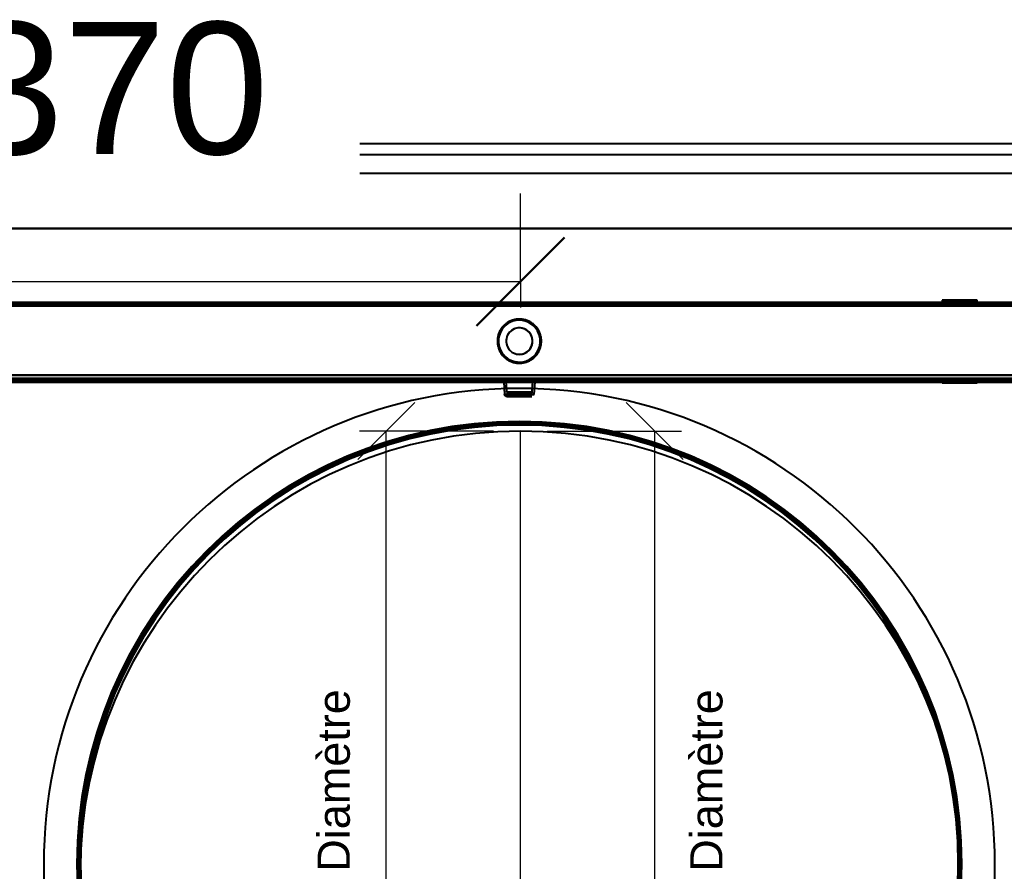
# Model space of a CAD drawing. Header units: millimetres. Extents: x -1392 to 1388, y -239 to 1267.
# Tile 82 of 91: x -227 to 220, y 880 to 1267. Entities that reach past the tile are written whole.
import ezdxf

# ---------------------------------------------------------------- set-up
doc = ezdxf.new("R2010")
doc.units = ezdxf.units.MM
for name, color, linetype, lineweight in [('A-ANNO-DIMS', 211, 'Continuous', 30), ('A-ANNO-DIMS-20', 211, 'Continuous', 30), ('A-GENM', 13, 'Continuous', 40), ('G-IMPT', 8, 'Continuous', 40)]:
    doc.layers.add(name, color=color, linetype=linetype, lineweight=lineweight)
doc.styles.add('Arial_1', font='arial.ttf', dxfattribs={"height": 60})
doc.styles.add('Arial_2', font='arial.ttf', dxfattribs={"height": 14.6304})
doc.dimstyles.new('Linéaire', dxfattribs={"dimscale": 304.8, "dimtxt": 61.215564, "dimasz": 0.131234, "dimexe": 0.131234, "dimexo": 0.131234, "dimgap": 0.131234, "dimtad": 1, "dimdec": 0, "dimzin": 0, "dimdsep": 46, "dimtxsty": 'Arial_1', "dimblk1": 'OBLIQUE', "dimblk2": 'OBLIQUE', "dimsah": 1, "dimcen": 0.09, "dimazin": 0, "dimtfac": 1, "dimtdec": 4, "dimtix": 1, "dimtmove": 0, "dimatfit": 3, "dimfxl": 1, "dimtvp": 1, "dimtfill": 1, "dimtolj": 1, "dimtzin": 0, "dimarcsym": 2})

# ---------------------------------------------------------------- blocks, each defined once
blk = doc.blocks.new('Nexa Toit - 2000-762010-Droite')
at = {"layer": 'A-GENM'}
for p, q in [((601.5, 1210.5), (-601.5, 1210.5)), ((601.5, 1210.5), (-601.5, 1210.5)), ((601.5, 1205.5), (-601.5, 1205.5)), ((601.5, 1205.5), (-601.5, 1205.5)), ((601.5, 1197), (-601.5, 1197)), ((601.5, 1197), (-601.5, 1197)), ((-601.5, 1172), (601.5, 1172)), ((601.5, 1172), (-601.5, 1172)), ((601.5, 1172), (-601.5, 1172)), ((-601.5, 1172), (601.5, 1172)), ((601.5, 1138), (-601.5, 1138)), ((-601.5, 1138), (601.5, 1138))]:
    blk.add_line(p, q, dxfattribs=at)
blk = doc.blocks.new('Souche connecteur circulaire R23 - Souche connecteur circulaire R23-762141-Droite')
at = {"layer": 'A-GENM'}
for start in [360, 0]:
    blk.add_arc((0, 880), 200, start, 180, dxfattribs=at)
blk = doc.blocks.new('Souche connecteur circulaire R23 - Souche connecteur circulaire R23-762143-Droite')
at = {"layer": 'A-GENM'}
for start in [0, 360]:
    blk.add_arc((0, 880), 200, start, 180, dxfattribs=at)
blk = doc.blocks.new('NEXA 2000 CALQUES_dwg-762145-Droite')
at = {"layer": 'G-IMPT'}
for p, q in [((436.4, 1138.37), (-437.4, 1138.37)), ((191.55, 1139.47), (191.55, 1138.37)), ((191.55, 1139.47), (191.55, 1138.37)), ((206.84, 1139.47), (191.55, 1139.47)), ((206.84, 1139.47), (191.55, 1139.47)), ((191.55, 1139.47), (206.84, 1139.47)), ((191.55, 1139.47), (206.84, 1139.47)), ((206.84, 1138.37), (191.55, 1138.37)), ((206.84, 1138.37), (191.55, 1138.37)), ((191.55, 1138.37), (206.84, 1138.37)), ((191.55, 1138.37), (206.84, 1138.37)), ((207.45, 1139.47), (192.16, 1139.47)), ((207.45, 1139.47), (192.16, 1139.47)), ((192.16, 1139.47), (207.45, 1139.47)), ((192.16, 1139.47), (207.45, 1139.47)), ((207.45, 1138.37), (192.16, 1138.37)), ((207.45, 1138.37), (192.16, 1138.37)), ((192.16, 1138.37), (207.45, 1138.37)), ((192.16, 1138.37), (207.45, 1138.37)), ((193.5, 1138.37), (193.5, 1137.87)), ((193.5, 1138.37), (193.5, 1137.87)), ((205.5, 1138.37), (193.5, 1138.37)), ((205.5, 1138.37), (193.5, 1138.37)), ((205.5, 1138.37), (193.5, 1138.37)), ((205.5, 1138.37), (193.5, 1138.37)), ((193.5, 1137.87), (199.5, 1137.87)), ((193.5, 1137.87), (205.5, 1137.87)), ((193.5, 1137.87), (199.5, 1137.87)), ((193.5, 1137.87), (205.5, 1137.87)), ((193.55, 1138.37), (193.55, 1137.87)), ((193.55, 1138.37), (193.55, 1137.87)), ((193.55, 1138.37), (205, 1138.37)), ((193.55, 1138.37), (205, 1138.37)), ((199.5, 1137.87), (193.55, 1137.87)), ((199.5, 1137.87), (193.55, 1137.87)), ((194, 1138.37), (205.45, 1138.37)), ((194, 1138.37), (205.45, 1138.37)), ((205.45, 1137.87), (194, 1137.87)), ((205.45, 1137.87), (194, 1137.87)), ((194.65, 1139.47), (194.65, 1137.87)), ((194.65, 1139.47), (194.65, 1137.87)), ((203.98, 1139.47), (194.65, 1139.47)), ((203.98, 1139.47), (194.65, 1139.47)), ((194.65, 1139.47), (203.98, 1139.47)), ((194.65, 1139.47), (203.98, 1139.47)), ((199.5, 1137.87), (194.65, 1137.87)), ((199.5, 1137.87), (194.65, 1137.87)), ((194.65, 1137.87), (199.5, 1137.87)), ((194.65, 1137.87), (199.5, 1137.87)), ((204.35, 1139.47), (195.02, 1139.47)), ((204.35, 1139.47), (195.02, 1139.47)), ((195.02, 1139.47), (204.35, 1139.47)), ((195.02, 1139.47), (204.35, 1139.47)), ((195.02, 1137.87), (204.35, 1137.87)), ((195.02, 1137.87), (204.35, 1137.87)), ((199.5, 1137.87), (205.5, 1137.87)), ((205, 1137.87), (199.5, 1137.87)), ((199.5, 1137.87), (205.5, 1137.87)), ((205, 1137.87), (199.5, 1137.87)), ((204.35, 1137.87), (199.5, 1137.87)), ((204.35, 1137.87), (199.5, 1137.87)), ((199.5, 1137.87), (203.98, 1137.87)), ((199.5, 1137.87), (203.98, 1137.87)), ((204.35, 1137.87), (204.35, 1139.47)), ((204.35, 1137.87), (204.35, 1139.47)), ((205.45, 1137.87), (205.45, 1138.37)), ((205.45, 1137.87), (205.45, 1138.37)), ((205.5, 1137.87), (205.5, 1138.37)), ((205.5, 1137.87), (205.5, 1138.37)), ((207.45, 1138.37), (207.45, 1139.47)), ((207.45, 1138.37), (207.45, 1139.47)), ((436.4, 1103.37), (-437.4, 1103.37)), ((-436.9, 1103.37), (435.9, 1103.37)), ((435.9, 1102.87), (-436.9, 1102.87)), ((-71.75, 1103.87), (-71.75, 1103.37)), ((-71.75, 1103.87), (-65.25, 1103.87)), ((-71.75, 1103.87), (-65.25, 1103.87)), ((-65.25, 1103.87), (-71.75, 1103.87)), ((-65.25, 1103.87), (-71.75, 1103.87)), ((-71.75, 1103.37), (-65.25, 1103.37)), ((-71.75, 1103.37), (-68.5, 1103.37)), ((-68.5, 1103.37), (-71.75, 1103.37)), ((-68.5, 1103.37), (-65.25, 1103.37)), ((-65.25, 1103.37), (-68.5, 1103.37)), ((-65.25, 1103.37), (-65.25, 1103.87)), ((-19.6, 1103.87), (-19.6, 1103.37)), ((-19.6, 1103.87), (-19.6, 1103.37)), ((-19.6, 1103.87), (-16.4, 1103.87)), ((-19.6, 1103.87), (-16.4, 1103.87)), ((-19.6, 1103.87), (-16.4, 1103.87)), ((-19.6, 1103.87), (-16.4, 1103.87)), ((-16.4, 1103.87), (-19.6, 1103.87)), ((-16.4, 1103.87), (-19.6, 1103.87)), ((-16.4, 1103.87), (-19.6, 1103.87)), ((-16.4, 1103.87), (-19.6, 1103.87)), ((-19.6, 1103.37), (-16.4, 1103.37)), ((-19.6, 1103.37), (-18, 1103.37)), ((-19.6, 1103.37), (-16.4, 1103.37)), ((-19.6, 1103.37), (-18, 1103.37)), ((-18, 1103.37), (-19.6, 1103.37)), ((-18, 1103.37), (-19.6, 1103.37)), ((-18, 1103.37), (-16.4, 1103.37)), ((-18, 1103.37), (-16.4, 1103.37)), ((-16.4, 1103.37), (-18, 1103.37)), ((-16.4, 1103.37), (-18, 1103.37)), ((-16.4, 1103.37), (-16.4, 1103.87)), ((-16.4, 1103.37), (-16.4, 1103.87)), ((-7.62, 1102.37), (-7.22, 1096.65)), ((-7.62, 1102.37), (-7.22, 1096.65)), ((-7.62, 1102.37), (6.62, 1102.37)), ((-7.62, 1102.37), (-0.5, 1102.37)), ((-7.62, 1102.37), (6.62, 1102.37)), ((-7.62, 1102.37), (-0.5, 1102.37)), ((-0.5, 1102.37), (-7.62, 1102.37)), ((-0.5, 1102.37), (-7.62, 1102.37)), ((-0.5, 1103.37), (-6.81, 1103.37)), ((-6.81, 1103.37), (-0.5, 1103.37)), ((-6.81, 1103.37), (-0.5, 1103.37)), ((-0.5, 1103.37), (-6.81, 1103.37)), ((-6.65, 1102.89), (-6.28, 1097.65)), ((-6.65, 1102.89), (-6.28, 1097.65)), ((-6.65, 1102.89), (-0.5, 1102.89)), ((-6.65, 1102.89), (-0.5, 1102.89)), ((5.65, 1102.89), (-6.65, 1102.89)), ((5.65, 1102.89), (-6.65, 1102.89)), ((5.65, 1102.89), (-6.65, 1102.89)), ((5.65, 1102.89), (-6.65, 1102.89)), ((-6.65, 1102.89), (-0.5, 1102.89)), ((-6.65, 1102.89), (-0.5, 1102.89)), ((5.81, 1103.37), (-0.5, 1103.37)), ((-0.5, 1103.37), (5.81, 1103.37)), ((-0.5, 1103.37), (5.81, 1103.37)), ((5.81, 1103.37), (-0.5, 1103.37)), ((-0.5, 1102.89), (5.65, 1102.89)), ((-0.5, 1102.89), (5.65, 1102.89)), ((-0.5, 1102.37), (6.62, 1102.37)), ((-0.5, 1102.37), (6.62, 1102.37)), ((6.62, 1102.37), (-0.5, 1102.37)), ((6.62, 1102.37), (-0.5, 1102.37)), ((5.28, 1097.65), (5.65, 1102.89)), ((5.28, 1097.65), (5.65, 1102.89)), ((6.22, 1096.65), (6.62, 1102.37)), ((6.22, 1096.65), (6.62, 1102.37)), ((191.55, 1102.37), (191.55, 1101.87)), ((191.55, 1102.37), (191.55, 1101.87)), ((191.55, 1102.37), (192.16, 1102.37)), ((191.55, 1102.37), (196.45, 1102.37)), ((191.55, 1102.37), (192.16, 1102.37)), ((191.55, 1102.37), (196.45, 1102.37)), ((202.55, 1102.37), (191.55, 1102.37)), ((202.55, 1102.37), (191.55, 1102.37)), ((191.55, 1101.87), (202.55, 1101.87)), ((191.55, 1101.87), (202.55, 1101.87)), ((196.45, 1101.87), (191.55, 1101.87)), ((192.16, 1101.87), (191.55, 1101.87)), ((196.45, 1101.87), (191.55, 1101.87)), ((192.16, 1101.87), (191.55, 1101.87)), ((192.16, 1102.37), (207.45, 1102.37)), ((192.16, 1102.37), (207.45, 1102.37)), ((207.45, 1101.87), (192.16, 1101.87)), ((207.45, 1101.87), (192.16, 1101.87)), ((193.5, 1103.87), (193.5, 1103.37)), ((193.5, 1103.87), (193.5, 1103.37)), ((205.5, 1103.87), (193.5, 1103.87)), ((205.5, 1103.87), (193.5, 1103.87)), ((193.5, 1103.87), (205.5, 1103.87)), ((193.5, 1103.87), (205.5, 1103.87)), ((205.5, 1103.87), (193.5, 1103.87)), ((205.5, 1103.87), (193.5, 1103.87)), ((193.5, 1103.87), (205.5, 1103.87)), ((193.5, 1103.87), (205.5, 1103.87)), ((199.5, 1103.37), (193.5, 1103.37)), ((193.5, 1103.37), (199.5, 1103.37)), ((193.5, 1103.37), (205.5, 1103.37)), ((199.5, 1103.37), (193.5, 1103.37)), ((193.5, 1103.37), (199.5, 1103.37)), ((193.5, 1103.37), (205.5, 1103.37)), ((195.05, 1103.87), (195.05, 1103.37)), ((195.05, 1103.87), (195.05, 1103.37)), ((195.05, 1103.87), (199.5, 1103.87)), ((199.5, 1103.87), (195.05, 1103.87)), ((195.05, 1103.87), (199.5, 1103.87)), ((199.5, 1103.87), (195.05, 1103.87)), ((195.05, 1103.37), (199.5, 1103.37)), ((203.61, 1103.37), (195.05, 1103.37)), ((195.05, 1103.37), (199.5, 1103.37)), ((203.61, 1103.37), (195.05, 1103.37)), ((195.39, 1103.87), (203.95, 1103.87)), ((195.39, 1103.87), (203.95, 1103.87)), ((199.5, 1103.37), (195.39, 1103.37)), ((199.5, 1103.37), (195.39, 1103.37)), ((196.45, 1102.37), (206.84, 1102.37)), ((196.45, 1102.37), (206.84, 1102.37)), ((207.45, 1102.37), (196.45, 1102.37)), ((207.45, 1102.37), (196.45, 1102.37)), ((196.45, 1101.87), (207.45, 1101.87)), ((196.45, 1101.87), (207.45, 1101.87)), ((206.84, 1101.87), (196.45, 1101.87)), ((206.84, 1101.87), (196.45, 1101.87)), ((196.95, 1103.87), (196.95, 1103.37)), ((196.95, 1103.87), (196.95, 1103.37)), ((199.5, 1103.87), (196.95, 1103.87)), ((196.95, 1103.87), (199.5, 1103.87)), ((199.5, 1103.87), (196.95, 1103.87)), ((196.95, 1103.87), (199.5, 1103.87)), ((199.5, 1103.37), (196.95, 1103.37)), ((196.95, 1103.37), (201.86, 1103.37)), ((196.95, 1103.37), (201.86, 1103.37)), ((199.5, 1103.37), (196.95, 1103.37)), ((196.95, 1102.37), (196.95, 1101.87)), ((196.95, 1102.37), (196.95, 1101.87)), ((196.95, 1102.37), (199.5, 1102.37)), ((196.95, 1102.37), (199.5, 1102.37)), ((201.86, 1102.37), (196.95, 1102.37)), ((201.86, 1102.37), (196.95, 1102.37)), ((196.95, 1101.87), (197.14, 1101.87)), ((196.95, 1101.87), (198.52, 1101.87)), ((196.95, 1101.87), (197.14, 1101.87)), ((196.95, 1101.87), (198.52, 1101.87)), ((200.48, 1101.87), (196.95, 1101.87)), ((200.48, 1101.87), (196.95, 1101.87)), ((202.05, 1103.87), (197.14, 1103.87)), ((202.05, 1103.87), (197.14, 1103.87)), ((197.14, 1103.37), (199.5, 1103.37)), ((197.14, 1103.37), (199.5, 1103.37)), ((199.5, 1102.37), (197.14, 1102.37)), ((199.5, 1102.37), (197.14, 1102.37)), ((197.14, 1101.87), (202.05, 1101.87)), ((197.14, 1101.87), (202.05, 1101.87)), ((197.4, 1103.37), (197.4, 1102.87)), ((197.4, 1103.37), (197.4, 1102.87)), ((197.4, 1103.37), (201.6, 1103.37)), ((197.4, 1103.37), (201.6, 1103.37)), ((199.5, 1103.37), (197.4, 1103.37)), ((199.5, 1103.37), (197.4, 1103.37)), ((197.4, 1103.37), (201.6, 1103.37)), ((197.4, 1103.37), (201.6, 1103.37)), ((199.5, 1103.37), (197.4, 1103.37)), ((199.5, 1103.37), (197.4, 1103.37)), ((197.4, 1102.87), (199.5, 1102.87)), ((199.5, 1102.87), (197.4, 1102.87)), ((197.4, 1102.87), (199.5, 1102.87)), ((199.5, 1102.87), (197.4, 1102.87)), ((198.52, 1101.87), (201.86, 1101.87)), ((198.52, 1101.87), (201.86, 1101.87)), ((202.05, 1101.87), (198.52, 1101.87)), ((202.05, 1101.87), (198.52, 1101.87)), ((201.86, 1103.87), (199.5, 1103.87)), ((199.5, 1103.87), (202.05, 1103.87)), ((199.5, 1103.87), (203.61, 1103.87)), ((203.95, 1103.87), (199.5, 1103.87)), ((199.5, 1103.87), (203.61, 1103.87)), ((203.95, 1103.87), (199.5, 1103.87)), ((201.86, 1103.87), (199.5, 1103.87)), ((199.5, 1103.87), (202.05, 1103.87)), ((202.05, 1103.37), (199.5, 1103.37)), ((201.6, 1103.37), (199.5, 1103.37)), ((199.5, 1103.37), (202.05, 1103.37)), ((205.5, 1103.37), (199.5, 1103.37)), ((199.5, 1103.37), (203.95, 1103.37)), ((203.95, 1103.37), (199.5, 1103.37)), ((199.5, 1103.37), (205.5, 1103.37)), ((205.5, 1103.37), (199.5, 1103.37)), ((199.5, 1103.37), (203.95, 1103.37)), ((199.5, 1103.37), (205.5, 1103.37)), ((203.95, 1103.37), (199.5, 1103.37)), ((199.5, 1103.37), (202.05, 1103.37)), ((202.05, 1103.37), (199.5, 1103.37)), ((201.6, 1103.37), (199.5, 1103.37)), ((199.5, 1102.87), (201.6, 1102.87)), ((201.6, 1102.87), (199.5, 1102.87)), ((199.5, 1102.87), (201.6, 1102.87)), ((201.6, 1102.87), (199.5, 1102.87)), ((199.5, 1102.37), (202.05, 1102.37)), ((199.5, 1102.37), (202.05, 1102.37)), ((202.05, 1102.37), (199.5, 1102.37)), ((202.05, 1102.37), (199.5, 1102.37)), ((201.6, 1102.87), (201.6, 1103.37)), ((201.6, 1102.87), (201.6, 1103.37)), ((202.05, 1103.37), (202.05, 1103.87)), ((202.05, 1103.37), (202.05, 1103.87)), ((202.05, 1101.87), (202.05, 1102.37)), ((202.05, 1101.87), (202.05, 1102.37)), ((203.95, 1103.37), (203.95, 1103.87)), ((203.95, 1103.37), (203.95, 1103.87)), ((205.5, 1103.37), (205.5, 1103.87)), ((205.5, 1103.37), (205.5, 1103.87)), ((207.45, 1101.87), (207.45, 1102.37)), ((207.45, 1101.87), (207.45, 1102.37)), ((-7.22, 1096.65), (-0.5, 1096.65)), ((-7.22, 1096.65), (-0.5, 1096.65)), ((6.22, 1096.65), (-7.22, 1096.65)), ((6.22, 1096.65), (-7.22, 1096.65)), ((6.22, 1096.65), (-7.22, 1096.65)), ((6.22, 1096.65), (-7.22, 1096.65)), ((-6.28, 1097.65), (5.28, 1097.65)), ((-6.28, 1097.65), (5.28, 1097.65)), ((-0.5, 1097.65), (-6.28, 1097.65)), ((-0.5, 1097.65), (-6.28, 1097.65)), ((-0.5, 1097.65), (-6.28, 1097.65)), ((-0.5, 1097.65), (-6.28, 1097.65)), ((-6.28, 1097.65), (5.28, 1097.65)), ((-6.28, 1097.65), (5.28, 1097.65)), ((-6.22, 1095.72), (5.22, 1095.72)), ((-6.22, 1095.72), (5.22, 1095.72)), ((-6.22, 1095.72), (5.22, 1095.72)), ((-6.22, 1095.72), (5.22, 1095.72)), ((-0.5, 1095.72), (-6.22, 1095.72)), ((-0.5, 1095.72), (-6.22, 1095.72)), ((-5.28, 1096.72), (-0.5, 1096.72)), ((-5.28, 1096.72), (-0.5, 1096.72)), ((4.28, 1096.72), (-5.28, 1096.72)), ((4.28, 1096.72), (-5.28, 1096.72)), ((4.28, 1096.72), (-5.28, 1096.72)), ((4.28, 1096.72), (-5.28, 1096.72)), ((-5.28, 1096.72), (-0.5, 1096.72)), ((-5.28, 1096.72), (-0.5, 1096.72)), ((5.28, 1097.65), (-0.5, 1097.65)), ((5.28, 1097.65), (-0.5, 1097.65)), ((-0.5, 1096.72), (4.28, 1096.72)), ((-0.5, 1096.72), (4.28, 1096.72)), ((-0.5, 1096.65), (6.22, 1096.65)), ((-0.5, 1096.65), (6.22, 1096.65)), ((-0.5, 1096.65), (6.22, 1096.65)), ((-0.5, 1096.65), (6.22, 1096.65)), ((5.22, 1095.72), (-0.5, 1095.72)), ((5.22, 1095.72), (-0.5, 1095.72)), ((5.22, 1095.72), (-0.5, 1095.72)), ((5.22, 1095.72), (-0.5, 1095.72))]:
    blk.add_line(p, q, dxfattribs=at)
at = {"layer": 'G-IMPT', "flags": 128}
for points in [[(-437.4, 1138.37), (-218.95, 1138.37), (-0.5, 1138.37), (217.95, 1138.37), (436.4, 1138.37)], [(436.4, 1138.37), (217.95, 1138.37), (-0.5, 1138.37), (-218.95, 1138.37), (-437.4, 1138.37)], [(-437.4, 1138.37), (-218.95, 1138.37), (-0.5, 1138.37), (217.95, 1138.37), (436.4, 1138.37)], [(436.4, 1138.37), (217.95, 1138.37), (-0.5, 1138.37), (-218.95, 1138.37), (-437.4, 1138.37)], [(436.4, 1137.87), (217.95, 1137.87), (-0.5, 1137.87), (-218.95, 1137.87), (-437.4, 1137.87)], [(-437.4, 1137.87), (-218.95, 1137.87), (-0.5, 1137.87), (217.95, 1137.87), (436.4, 1137.87)], [(436.4, 1137.77), (217.95, 1137.77), (-0.5, 1137.77), (-218.95, 1137.77), (-437.4, 1137.77)], [(-437.4, 1137.77), (-218.95, 1137.77), (-0.5, 1137.77), (217.95, 1137.77), (436.4, 1137.77)], [(-437.4, 1137.77), (-218.95, 1137.77), (-0.5, 1137.77), (217.95, 1137.77), (436.4, 1137.77)], [(436.4, 1137.77), (217.95, 1137.77), (-0.5, 1137.77), (-218.95, 1137.77), (-437.4, 1137.77)], [(436.4, 1137.77), (217.95, 1137.77), (-0.5, 1137.77), (-218.95, 1137.77), (-437.4, 1137.77)], [(-437.4, 1137.77), (-218.95, 1137.77), (-0.5, 1137.77), (217.95, 1137.77), (436.4, 1137.77)], [(436, 1137.87), (217.75, 1137.87), (-0.5, 1137.87), (-218.75, 1137.87), (-437, 1137.87)], [(-437, 1137.87), (-218.75, 1137.87), (-0.5, 1137.87), (217.75, 1137.87), (436, 1137.87)], [(-437, 1137.87), (-218.75, 1137.87), (-0.5, 1137.87), (217.75, 1137.87), (436, 1137.87)], [(436, 1137.87), (217.75, 1137.87), (-0.5, 1137.87), (-218.75, 1137.87), (-437, 1137.87)], [(-436.9, 1136.87), (-218.7, 1136.87), (-0.5, 1136.87), (217.7, 1136.87), (435.9, 1136.87)], [(435.9, 1136.87), (217.7, 1136.87), (-0.5, 1136.87), (-218.7, 1136.87), (-436.9, 1136.87)], [(-436.9, 1136.87), (-218.7, 1136.87), (-0.5, 1136.87), (217.7, 1136.87), (435.9, 1136.87)], [(435.9, 1136.87), (217.7, 1136.87), (-0.5, 1136.87), (-218.7, 1136.87), (-436.9, 1136.87)], [(435.9, 1136.87), (217.7, 1136.87), (-0.5, 1136.87), (-218.7, 1136.87), (-436.9, 1136.87)], [(435.9, 1136.87), (217.7, 1136.87), (-0.5, 1136.87), (-218.7, 1136.87), (-436.9, 1136.87)], [(-436.9, 1136.87), (-218.7, 1136.87), (-0.5, 1136.87), (217.7, 1136.87), (435.9, 1136.87)], [(-436.9, 1136.87), (-218.7, 1136.87), (-0.5, 1136.87), (217.7, 1136.87), (435.9, 1136.87)], [(-3.57, 1130.39), (-3.94, 1130.26), (-4.32, 1130.11), (-4.68, 1129.95), (-5.04, 1129.78), (-5.4, 1129.59), (-5.74, 1129.39), (-6.08, 1129.17), (-6.41, 1128.94), (-6.72, 1128.7), (-7.03, 1128.44), (-7.33, 1128.18), (-7.62, 1127.9), (-7.89, 1127.61), (-8.15, 1127.31), (-8.41, 1127), (-8.64, 1126.68), (-8.87, 1126.35), (-9.08, 1126.01), (-9.28, 1125.66), (-9.46, 1125.3), (-9.63, 1124.94), (-9.79, 1124.57), (-9.93, 1124.2), (-10.06, 1123.82), (-10.17, 1123.43), (-10.26, 1123.05), (-10.34, 1122.65), (-10.4, 1122.26), (-10.45, 1121.86), (-10.48, 1121.46), (-10.5, 1121.06), (-10.5, 1120.66), (-10.48, 1120.26), (-10.45, 1119.87), (-10.4, 1119.47), (-10.34, 1119.07), (-10.26, 1118.68), (-10.16, 1118.29), (-10.05, 1117.91), (-9.92, 1117.53), (-9.78, 1117.15), (-9.63, 1116.79), (-9.46, 1116.42), (-9.27, 1116.07), (-9.07, 1115.72), (-8.86, 1115.38), (-8.63, 1115.05), (-8.39, 1114.73), (-8.14, 1114.42), (-7.88, 1114.12), (-7.6, 1113.83), (-7.32, 1113.55), (-7.02, 1113.29), (-6.71, 1113.03), (-6.39, 1112.79), (-6.06, 1112.56), (-5.73, 1112.35), (-5.38, 1112.14), (-5.03, 1111.96), (-4.67, 1111.78), (-4.3, 1111.62), (-3.93, 1111.48), (-3.55, 1111.35), (-3.17, 1111.23), (-2.78, 1111.14), (-2.39, 1111.05), (-1.99, 1110.98), (-1.6, 1110.93), (-1.2, 1110.9), (-0.8, 1110.88), (-0.4, 1110.87), (0, 1110.88), (0.4, 1110.91), (0.8, 1110.96), (1.19, 1111.02), (1.59, 1111.09), (1.98, 1111.18), (2.36, 1111.29), (2.57, 1111.35)], [(2.57, 1111.35), (2.94, 1111.48), (3.32, 1111.63), (3.68, 1111.79), (4.04, 1111.96), (4.4, 1112.15), (4.74, 1112.36), (5.08, 1112.57), (5.41, 1112.8), (5.72, 1113.04), (6.03, 1113.3), (6.33, 1113.57), (6.62, 1113.85), (6.89, 1114.14), (7.15, 1114.44), (7.41, 1114.75), (7.64, 1115.07), (7.87, 1115.4), (8.08, 1115.74), (8.28, 1116.09), (8.46, 1116.44), (8.63, 1116.8), (8.79, 1117.17), (8.93, 1117.55), (9.06, 1117.93), (9.17, 1118.31), (9.26, 1118.7), (9.34, 1119.09), (9.4, 1119.49), (9.45, 1119.88), (9.48, 1120.28), (9.5, 1120.68), (9.5, 1121.08), (9.48, 1121.48), (9.45, 1121.88), (9.4, 1122.28), (9.34, 1122.67), (9.26, 1123.06), (9.16, 1123.45), (9.05, 1123.84), (8.92, 1124.22), (8.78, 1124.59), (8.63, 1124.96), (8.46, 1125.32), (8.27, 1125.67), (8.07, 1126.02), (7.86, 1126.36), (7.63, 1126.69), (7.39, 1127.01), (7.14, 1127.32), (6.88, 1127.62), (6.6, 1127.91), (6.32, 1128.19), (6.02, 1128.46), (5.71, 1128.71), (5.39, 1128.95), (5.06, 1129.18), (4.73, 1129.4), (4.38, 1129.6), (4.03, 1129.79), (3.67, 1129.96), (3.3, 1130.12), (2.93, 1130.27), (2.55, 1130.4), (2.17, 1130.51), (1.78, 1130.61), (1.39, 1130.69), (0.99, 1130.76), (0.6, 1130.81), (0.2, 1130.85), (-0.2, 1130.87), (-0.6, 1130.87), (-1, 1130.86), (-1.4, 1130.83), (-1.8, 1130.79), (-2.19, 1130.73), (-2.59, 1130.65), (-2.97, 1130.56), (-3.36, 1130.45), (-3.57, 1130.39)], [(436.4, 1105.37), (217.95, 1105.37), (-0.5, 1105.37), (-218.95, 1105.37), (-437.4, 1105.37)], [(-437.4, 1105.37), (-218.95, 1105.37), (-0.5, 1105.37), (217.95, 1105.37), (436.4, 1105.37)], [(-437.4, 1105.37), (-218.95, 1105.37), (-0.5, 1105.37), (217.95, 1105.37), (436.4, 1105.37)], [(436.4, 1105.37), (217.95, 1105.37), (-0.5, 1105.37), (-218.95, 1105.37), (-437.4, 1105.37)], [(435.9, 1105.37), (217.7, 1105.37), (-0.5, 1105.37), (-218.7, 1105.37), (-436.9, 1105.37)], [(-436.9, 1105.37), (-218.7, 1105.37), (-0.5, 1105.37), (217.7, 1105.37), (435.9, 1105.37)], [(-436.9, 1105.37), (-218.7, 1105.37), (-0.5, 1105.37), (217.7, 1105.37), (435.9, 1105.37)], [(435.9, 1105.37), (217.7, 1105.37), (-0.5, 1105.37), (-218.7, 1105.37), (-436.9, 1105.37)], [(-437.4, 1103.37), (-218.95, 1103.37), (-0.5, 1103.37), (217.95, 1103.37), (436.4, 1103.37)], [(436.4, 1103.37), (217.95, 1103.37), (-0.5, 1103.37), (-218.95, 1103.37), (-437.4, 1103.37)], [(436.4, 1103.37), (217.95, 1103.37), (-0.5, 1103.37), (-218.95, 1103.37), (-437.4, 1103.37)], [(-437.4, 1103.37), (-218.95, 1103.37), (-0.5, 1103.37), (217.95, 1103.37), (436.4, 1103.37)], [(436.4, 1102.87), (217.95, 1102.87), (-0.5, 1102.87), (-218.95, 1102.87), (-437.4, 1102.87)], [(-437.4, 1102.87), (-218.95, 1102.87), (-0.5, 1102.87), (217.95, 1102.87), (436.4, 1102.87)], [(-437.4, 1102.77), (-218.95, 1102.77), (-0.5, 1102.77), (217.95, 1102.77), (436.4, 1102.77)], [(-437.4, 1102.77), (-218.95, 1102.77), (-0.5, 1102.77), (217.95, 1102.77), (436.4, 1102.77)], [(436.4, 1102.77), (217.95, 1102.77), (-0.5, 1102.77), (-218.95, 1102.77), (-437.4, 1102.77)], [(436.4, 1102.77), (217.95, 1102.77), (-0.5, 1102.77), (-218.95, 1102.77), (-437.4, 1102.77)], [(436.4, 1102.77), (217.95, 1102.77), (-0.5, 1102.77), (-218.95, 1102.77), (-437.4, 1102.77)], [(-437.4, 1102.77), (-218.95, 1102.77), (-0.5, 1102.77), (217.95, 1102.77), (436.4, 1102.77)], [(435.9, 1103.97), (217.7, 1103.97), (-0.5, 1103.97), (-218.7, 1103.97), (-436.9, 1103.97)], [(-436.9, 1103.97), (-218.7, 1103.97), (-0.5, 1103.97), (217.7, 1103.97), (435.9, 1103.97)], [(-436.9, 1103.97), (-218.7, 1103.97), (-0.5, 1103.97), (217.7, 1103.97), (435.9, 1103.97)], [(435.9, 1103.97), (217.7, 1103.97), (-0.5, 1103.97), (-218.7, 1103.97), (-436.9, 1103.97)], [(435.9, 1103.37), (217.7, 1103.37), (-0.5, 1103.37), (-218.7, 1103.37), (-436.9, 1103.37)], [(-436.9, 1103.37), (-218.7, 1103.37), (-0.5, 1103.37), (217.7, 1103.37), (435.9, 1103.37)], [(435.9, 1103.37), (217.7, 1103.37), (-0.5, 1103.37), (-218.7, 1103.37), (-436.9, 1103.37)], [(-436.9, 1103.37), (-218.7, 1103.37), (-0.5, 1103.37), (217.7, 1103.37), (435.9, 1103.37)], [(-436.9, 1103.37), (-218.7, 1103.37), (-0.5, 1103.37), (217.7, 1103.37), (435.9, 1103.37)], [(435.9, 1103.37), (217.7, 1103.37), (-0.5, 1103.37), (-218.7, 1103.37), (-436.9, 1103.37)], [(435.9, 1103.37), (217.7, 1103.37), (-0.5, 1103.37), (-218.7, 1103.37), (-436.9, 1103.37)], [(-436.9, 1103.37), (-218.7, 1103.37), (-0.5, 1103.37), (217.7, 1103.37), (435.9, 1103.37)], [(435.9, 1102.87), (217.7, 1102.87), (-0.5, 1102.87), (-218.7, 1102.87), (-436.9, 1102.87)], [(-436.9, 1102.87), (-218.7, 1102.87), (-0.5, 1102.87), (217.7, 1102.87), (435.9, 1102.87)], [(435.9, 1102.87), (217.7, 1102.87), (-0.5, 1102.87), (-218.7, 1102.87), (-436.9, 1102.87)], [(-436.9, 1102.87), (-218.7, 1102.87), (-0.5, 1102.87), (217.7, 1102.87), (435.9, 1102.87)], [(435.9, 1102.87), (217.7, 1102.87), (-0.5, 1102.87), (-218.7, 1102.87), (-436.9, 1102.87)], [(435.9, 1102.87), (217.7, 1102.87), (-0.5, 1102.87), (-218.7, 1102.87), (-436.9, 1102.87)], [(-436.9, 1102.87), (-218.7, 1102.87), (-0.5, 1102.87), (217.7, 1102.87), (435.9, 1102.87)], [(-436.9, 1102.87), (-218.7, 1102.87), (-0.5, 1102.87), (217.7, 1102.87), (435.9, 1102.87)], [(435.9, 1102.87), (217.7, 1102.87), (-0.5, 1102.87), (-218.7, 1102.87), (-436.9, 1102.87)], [(-436.9, 1102.87), (-218.7, 1102.87), (-0.5, 1102.87), (217.7, 1102.87), (435.9, 1102.87)], [(-436.9, 1102.87), (-218.7, 1102.87), (-0.5, 1102.87), (217.7, 1102.87), (435.9, 1102.87)], [(435.9, 1102.87), (217.7, 1102.87), (-0.5, 1102.87), (-218.7, 1102.87), (-436.9, 1102.87)], [(435.9, 1102.37), (217.7, 1102.37), (-0.5, 1102.37), (-218.7, 1102.37), (-436.9, 1102.37)], [(-436.9, 1102.37), (-218.7, 1102.37), (-0.5, 1102.37), (217.7, 1102.37), (435.9, 1102.37)], [(435.9, 1102.37), (217.7, 1102.37), (-0.5, 1102.37), (-218.7, 1102.37), (-436.9, 1102.37)], [(-436.9, 1102.37), (-218.7, 1102.37), (-0.5, 1102.37), (217.7, 1102.37), (435.9, 1102.37)], [(435.9, 1102.37), (217.7, 1102.37), (-0.5, 1102.37), (-218.7, 1102.37), (-436.9, 1102.37)], [(-436.9, 1102.37), (-218.7, 1102.37), (-0.5, 1102.37), (217.7, 1102.37), (435.9, 1102.37)], [(-436.9, 1102.27), (-226.67, 1102.27), (-16.45, 1102.27), (193.78, 1102.27), (404, 1102.27)], [(404, 1102.27), (193.78, 1102.27), (-16.45, 1102.27), (-226.67, 1102.27), (-436.9, 1102.27)], [(435.9, 1102.27), (217.7, 1102.27), (-0.5, 1102.27), (-218.7, 1102.27), (-436.9, 1102.27)], [(404, 1102.27), (193.78, 1102.27), (-16.45, 1102.27), (-226.67, 1102.27), (-436.9, 1102.27)], [(-436.9, 1102.27), (-226.67, 1102.27), (-16.45, 1102.27), (193.78, 1102.27), (404, 1102.27)], [(-436.9, 1102.27), (-218.7, 1102.27), (-0.5, 1102.27), (217.7, 1102.27), (435.9, 1102.27)], [(-6.81, 1103.37), (-6.69, 1103.12), (-6.65, 1102.89)], [(-6.81, 1103.37), (-6.69, 1103.12), (-6.65, 1102.89)], [(5.65, 1102.89), (5.7, 1103.13), (5.81, 1103.37)], [(5.65, 1102.89), (5.7, 1103.13), (5.81, 1103.37)], [(-6.23, 1095.72), (-6.4, 1095.74), (-6.55, 1095.78), (-6.68, 1095.84), (-6.9, 1095.99), (-7.03, 1096.14), (-7.11, 1096.26), (-7.18, 1096.47), (-7.22, 1096.65)], [(-6.23, 1095.72), (-6.4, 1095.74), (-6.55, 1095.78), (-6.68, 1095.84), (-6.9, 1095.99), (-7.03, 1096.14), (-7.11, 1096.26), (-7.18, 1096.47), (-7.22, 1096.65)], [(4.3, 1096.72), (4.47, 1096.74), (4.62, 1096.78), (4.75, 1096.84), (4.96, 1096.99), (5.1, 1097.14), (5.17, 1097.26), (5.25, 1097.47), (5.28, 1097.65)], [(4.3, 1096.72), (4.47, 1096.74), (4.62, 1096.78), (4.75, 1096.84), (4.96, 1096.99), (5.1, 1097.14), (5.17, 1097.26), (5.25, 1097.47), (5.28, 1097.65)], [(-200.24, 873.22), (-200.49, 881.21), (-200.41, 889.21), (-200.02, 897.2), (-199.31, 905.17), (-198.28, 913.1), (-196.93, 920.99), (-195.27, 928.81), (-193.3, 936.57), (-191.02, 944.23), (-188.43, 951.8), (-185.54, 959.26), (-182.36, 966.6), (-178.89, 973.81), (-175.13, 980.87), (-171.09, 987.77), (-166.78, 994.51), (-162.2, 1001.07), (-157.36, 1007.44), (-152.28, 1013.62), (-146.95, 1019.58), (-141.38, 1025.33), (-135.59, 1030.85), (-129.59, 1036.14), (-123.37, 1041.18), (-116.97, 1045.96), (-110.37, 1050.49), (-103.6, 1054.75), (-96.66, 1058.74), (-89.57, 1062.44), (-82.34, 1065.86), (-74.98, 1068.99), (-67.5, 1071.82), (-59.91, 1074.35), (-52.22, 1076.57), (-44.46, 1078.48), (-36.62, 1080.08), (-28.72, 1081.37), (-20.78, 1082.34), (-12.81, 1082.99), (-4.82, 1083.33), (-0.5, 1083.37)], [(-0.5, 1083.37), (7.5, 1083.21), (15.48, 1082.73), (23.44, 1081.93), (31.36, 1080.82), (39.23, 1079.39), (47.04, 1077.64), (54.77, 1075.58), (62.41, 1073.22), (69.95, 1070.55), (77.38, 1067.58), (84.69, 1064.32), (91.86, 1060.77), (98.88, 1056.94), (105.74, 1052.82), (112.43, 1048.44), (118.94, 1043.79), (125.26, 1038.89), (131.38, 1033.73), (137.28, 1028.34), (142.97, 1022.71), (148.43, 1016.86), (153.65, 1010.8), (158.62, 1004.54), (163.34, 998.08), (167.79, 991.43), (171.98, 984.62), (175.89, 977.64), (179.52, 970.51), (182.86, 963.24), (185.91, 955.84), (188.66, 948.33), (191.1, 940.72), (193.24, 933.01), (195.07, 925.22), (196.59, 917.37), (197.79, 909.46), (198.68, 901.51), (199.24, 893.53), (199.49, 885.53), (199.41, 877.53)]]:
    blk.add_lwpolyline(points, dxfattribs=at)
at = {"layer": 'G-IMPT'}
for centre, radius, start, end in [((-0.5, 1120.87), 10, 107.8586, 287.8586), ((-0.5, 1120.87), 10, 107.8586, 287.8586), ((-0.5, 1120.87), 10, 107.8586, 287.8586), ((-0.5, 1120.87), 10, 107.8586, 287.8586), ((-0.5, 1120.87), 9.5, 107.8586, 287.8586), ((-0.5, 1120.87), 9.5, 107.8586, 287.8586), ((-0.5, 1120.87), 10, 287.8586, 107.8586), ((-0.5, 1120.87), 10, 287.8586, 107.8586), ((-0.5, 1120.87), 10, 287.8586, 107.8586), ((-0.5, 1120.87), 10, 287.8586, 107.8586), ((-0.5, 1120.87), 9.5, 287.8586, 107.8586), ((-0.5, 1120.87), 9.5, 287.8586, 107.8586), ((-0.5, 1120.87), 6, 360, 180), ((-0.5, 1120.87), 6, 107.8586, 287.8586), ((-0.5, 1120.87), 6, 107.8586, 287.8586), ((-0.5, 1120.87), 6, 107.8586, 287.8586), ((-0.5, 1120.87), 6, 287.8586, 107.8586), ((-0.5, 1120.87), 6, 0, 107.8586), ((-0.5, 1120.87), 6, 287.8586, 107.8586), ((-0.5, 1120.87), 6, 180, 360), ((-0.5, 1120.87), 6, 287.8586, 0), ((-0.5, 883.37), 216, 360, 180), ((-0.5, 883.37), 216, 360, 180), ((-0.5, 883.37), 216, 360, 180), ((-0.5, 883.37), 216, 0, 180), ((-0.5, 883.37), 216, 0, 180), ((-0.5, 883.37), 216, 0, 180), ((-0.5, 883.37), 216, 360, 180), ((-0.5, 883.37), 216, 360, 180), ((-0.5, 883.37), 201, 90, 180), ((-0.5, 883.37), 201, 360, 180), ((-0.5, 883.37), 201, 0, 180), ((-0.5, 883.37), 201, 90, 270), ((-0.5, 883.37), 201, 360, 180), ((-0.5, 883.37), 201, 0, 180), ((-0.5, 883.37), 201, 360, 180), ((-0.5, 883.37), 201, 90, 270), ((-0.5, 883.37), 201, 0, 180), ((-0.5, 883.37), 201, 0, 180), ((-0.5, 883.37), 201, 360, 180), ((-0.5, 883.37), 201, 90, 270), ((-0.5, 883.37), 201, 360, 180), ((-0.5, 883.37), 201, 360, 180), ((-0.5, 883.37), 201, 0, 180), ((-0.5, 883.37), 201, 0, 180), ((-0.5, 883.37), 201, 360, 180), ((-0.5, 883.37), 201, 0, 180), ((-0.5, 883.37), 201, 360, 180), ((-0.5, 883.37), 201, 90, 180), ((-0.5, 883.37), 201, 90, 180), ((-0.5, 883.37), 201, 360, 180), ((-0.5, 883.37), 201, 90, 270), ((-0.5, 883.37), 201, 90, 270), ((-0.5, 883.37), 200.41, 360, 180), ((-0.5, 883.37), 200.41, 360, 180), ((-0.5, 883.37), 200.41, 360, 180), ((-0.5, 883.37), 200.41, 0, 180), ((-0.5, 883.37), 200.41, 0, 180), ((-0.5, 883.37), 200.41, 0, 180), ((-0.5, 883.37), 200.41, 360, 180), ((-0.5, 883.37), 200.41, 360, 180), ((-0.5, 883.37), 200, 90, 180), ((-0.5, 883.37), 200, 0, 180), ((-0.5, 883.37), 200, 360, 180), ((-0.5, 883.37), 200, 360, 180), ((-0.5, 883.37), 200, 0, 180), ((-0.5, 883.37), 200, 90, 270), ((-0.5, 883.37), 200, 360, 180), ((-0.5, 883.37), 200, 360, 180), ((-0.5, 883.37), 199.97, 0, 180), ((-0.5, 883.37), 199.97, 360, 180), ((-0.5, 883.37), 199.97, 0, 180), ((-0.5, 883.37), 199.97, 360, 180), ((-0.5, 883.37), 199.97, 0, 180), ((-0.5, 883.37), 199.97, 360, 180), ((-0.5, 883.37), 199.97, 360, 180), ((-0.5, 883.37), 199.97, 0, 180), ((-0.5, 883.37), 199.37, 90, 180), ((-0.5, 883.37), 199.37, 360, 180), ((-0.5, 883.37), 199.37, 90, 180), ((-0.5, 883.37), 199.37, 0, 180), ((-0.5, 883.37), 199.37, 0, 180), ((-0.5, 883.37), 199.37, 90, 270), ((-0.5, 883.37), 199.37, 360, 180), ((-0.5, 883.37), 199.37, 360, 180), ((-0.5, 883.37), 199.37, 0, 180), ((-0.5, 883.37), 199.37, 360, 180), ((-0.5, 883.37), 199.37, 360, 180), ((-0.5, 883.37), 199.37, 90, 180), ((-0.5, 883.37), 199.37, 0, 180), ((-0.5, 883.37), 199.37, 0, 180), ((-0.5, 883.37), 199.37, 90, 180), ((-0.5, 883.37), 199.37, 90, 270), ((-0.5, 883.37), 201, 270, 90), ((-0.5, 883.37), 201, 360, 90), ((-0.5, 883.37), 201, 270, 90), ((-0.5, 883.37), 201, 270, 90), ((-0.5, 883.37), 201, 360, 90), ((-0.5, 883.37), 201, 360, 90), ((-0.5, 883.37), 201, 270, 90), ((-0.5, 883.37), 201, 270, 90), ((-0.5, 883.37), 200, 270, 90), ((-0.5, 883.37), 200, 360, 90), ((-0.5, 883.37), 199.37, 360, 90), ((-0.5, 883.37), 199.37, 360, 90), ((-0.5, 883.37), 199.37, 270, 90), ((-0.5, 883.37), 199.37, 360, 90), ((-0.5, 883.37), 199.37, 360, 90), ((-0.5, 883.37), 199.37, 270, 90), ((-0.5, 883.37), 216, 180, 360), ((-0.5, 883.37), 216, 180, 360), ((-0.5, 883.37), 216, 180, 360), ((-0.5, 883.37), 216, 180, 360), ((-0.5, 883.37), 216, 180, 0), ((-0.5, 883.37), 216, 180, 360), ((-0.5, 883.37), 216, 180, 0), ((-0.5, 883.37), 216, 180, 0), ((-0.5, 883.37), 201, 180, 270), ((-0.5, 883.37), 201, 180, 0), ((-0.5, 883.37), 201, 180, 0), ((-0.5, 883.37), 201, 180, 360), ((-0.5, 883.37), 201, 180, 360), ((-0.5, 883.37), 201, 180, 270), ((-0.5, 883.37), 201, 180, 0), ((-0.5, 883.37), 201, 180, 270), ((-0.5, 883.37), 201, 180, 0), ((-0.5, 883.37), 201, 180, 360), ((-0.5, 883.37), 201, 180, 360), ((-0.5, 883.37), 201, 180, 0), ((-0.5, 883.37), 201, 180, 0), ((-0.5, 883.37), 201, 180, 360), ((-0.5, 883.37), 201, 180, 0), ((-0.5, 883.37), 201, 180, 0), ((-0.5, 883.37), 201, 180, 360), ((-0.5, 883.37), 201, 180, 360), ((-0.5, 883.37), 201, 180, 360), ((-0.5, 883.37), 200.41, 180, 360), ((-0.5, 883.37), 200.41, 180, 360), ((-0.5, 883.37), 200.41, 180, 360), ((-0.5, 883.37), 200.41, 180, 0), ((-0.5, 883.37), 200.41, 180, 0), ((-0.5, 883.37), 200.41, 180, 360), ((-0.5, 883.37), 200.41, 180, 0), ((-0.5, 883.37), 200.41, 180, 360), ((-0.5, 883.37), 200, 180, 270), ((-0.5, 883.37), 200, 180, 0), ((-0.5, 883.37), 200, 180, 0), ((-0.5, 883.37), 200, 180, 0), ((-0.5, 883.37), 200, 180, 360), ((-0.5, 883.37), 200, 180, 360), ((-0.5, 883.37), 200, 180, 360), ((-0.5, 883.37), 199.97, 180, 360), ((-0.5, 883.37), 199.97, 180, 360), ((-0.5, 883.37), 199.97, 180, 360), ((-0.5, 883.37), 199.97, 180, 0), ((-0.5, 883.37), 199.97, 180, 0), ((-0.5, 883.37), 199.97, 180, 360), ((-0.5, 883.37), 199.97, 180, 360), ((-0.5, 883.37), 199.97, 180, 0), ((-0.5, 883.37), 199.37, 180, 360), ((-0.5, 883.37), 199.37, 180, 0), ((-0.5, 883.37), 199.37, 180, 270), ((-0.5, 883.37), 199.37, 180, 0), ((-0.5, 883.37), 199.37, 180, 0), ((-0.5, 883.37), 199.37, 180, 360), ((-0.5, 883.37), 199.37, 180, 360), ((-0.5, 883.37), 199.37, 180, 360), ((-0.5, 883.37), 199.37, 180, 0), ((-0.5, 883.37), 199.37, 180, 360), ((-0.5, 883.37), 199.37, 180, 360), ((-0.5, 883.37), 199.37, 180, 360), ((-0.5, 883.37), 199.37, 180, 360), ((-0.5, 883.37), 199.37, 180, 270), ((-0.5, 883.37), 199.37, 270, 360), ((-0.5, 883.37), 201, 270, 360), ((-0.5, 883.37), 200, 270, 0), ((-0.5, 883.37), 201, 270, 0), ((-0.5, 883.37), 201, 270, 0), ((-0.5, 883.37), 199.37, 270, 0)]:
    blk.add_arc(centre, radius, start, end, dxfattribs=at)
blk = doc.blocks.new('DIMBLOCK2-Droite')
at = {"layer": 'A-ANNO-DIMS-20'}
for p, q in [((-370, 1147.89), (-370, 1187.89)), ((0, 1147.89), (0, 1187.89)), ((-370, 1147.89), (0, 1147.89)), ((-370, 1147.89), (-370, 1136.17)), ((0, 1147.89), (0, 1136.17))]:
    blk.add_line(p, q, dxfattribs=at)
at = {"layer": 'A-ANNO-DIMS-20', "lineweight": 50}
for p, q in [((-370, 1147.89), (-350, 1167.89)), ((0, 1147.89), (20, 1167.89)), ((-370, 1147.89), (-390, 1127.89)), ((0, 1147.89), (-20, 1127.89))]:
    blk.add_line(p, q, dxfattribs=at)
at = {"layer": 'A-ANNO-DIMS-20', "color": 0, "insert": (-254.22, 1265.78), "char_height": 60, "width": 166.1296, "attachment_point": 1, "line_spacing_factor": 0.941778, "style": 'Arial_1', "bg_fill": 3, "box_fill_scale": 1.25, "bg_fill_color": 256, "bg_fill_true_color": 13158600, "bg_fill_transparency": 0}
blk.add_mtext('370', dxfattribs=at)
blk = doc.blocks.new('_Oblique')
at = {"color": 0, "linetype": 'ByBlock', "lineweight": -2}
blk.add_line((-0.5, -0.5), (0.5, 0.5), dxfattribs=at)

msp = doc.modelspace()

# ---------------------------------------------------------------- linework, layer by layer
at = {"color": 1, "lineweight": 30}
for p, q in [((-48.02, 1092.94), (-73.9, 1067.06)), ((48.02, 1092.94), (73.9, 1067.06)), ((-12.19, 1080), (-73.15, 1080)), ((-60.96, 680), (-60.96, 1080)), ((12.19, 1080), (73.15, 1080)), ((60.96, 680), (60.96, 1080))]:
    msp.add_line(p, q, dxfattribs=at)
at = {"color": 94, "lineweight": 30}
msp.add_line((0, 680), (0, 1080), dxfattribs=at)
msp.add_circle((0, 880), 200, dxfattribs=at)

# ---------------------------------------------------------------- block references
at = {"layer": 'A-GENM'}
for name in ['Nexa Toit - 2000-762010-Droite', 'Souche connecteur circulaire R23 - Souche connecteur circulaire R23-762141-Droite', 'Souche connecteur circulaire R23 - Souche connecteur circulaire R23-762143-Droite']:
    msp.add_blockref(name, (0, 0), dxfattribs=at)
at = {"layer": 'G-IMPT'}
msp.add_blockref('NEXA 2000 CALQUES_dwg-762145-Droite', (0, 0), dxfattribs=at)

# ---------------------------------------------------------------- next in the draw order: texts
at = {"color": 5, "lineweight": 30, "insert": (77.12, 921.34), "char_height": 14.63, "width": 99.2058, "attachment_point": 2, "rotation": 90, "line_spacing_factor": 0.941778, "style": 'Arial_2', "bg_fill": 3, "box_fill_scale": 1.25, "bg_fill_color": 256, "bg_fill_true_color": 13158600, "bg_fill_transparency": 0}
msp.add_mtext('Diamètre', dxfattribs=at)

# ---------------------------------------------------------------- next in the draw order: dimensions: what is measured, and where the dimension line sits
at = {"layer": 'A-ANNO-DIMS'}
dim = msp.add_linear_dim(base=(0, 1147.89), p1=(-370, 1176.17), p2=(0, 1176.17), dimstyle='Linéaire', override={"dimpost": '<>', "dimfxl": 370}, dxfattribs=at)
dim.commit()
dim.dimension.update_dxf_attribs({"geometry": 'DIMBLOCK2-Droite', "text_midpoint": (-185, 1218.54)})

# ---------------------------------------------------------------- next in the draw order: linework, layer by layer
at = {"color": 94, "lineweight": 30}
msp.add_circle((0, 880), 200, dxfattribs=at)

# ---------------------------------------------------------------- next in the draw order: texts
at = {"color": 5, "lineweight": 30, "insert": (-92.15, 921.34), "char_height": 14.63, "width": 99.2058, "attachment_point": 2, "rotation": 90, "line_spacing_factor": 0.941778, "style": 'Arial_2', "bg_fill": 3, "box_fill_scale": 1.25, "bg_fill_color": 256, "bg_fill_true_color": 13158600, "bg_fill_transparency": 0}
msp.add_mtext('Diamètre', dxfattribs=at)

doc.saveas('drawing.dxf')
